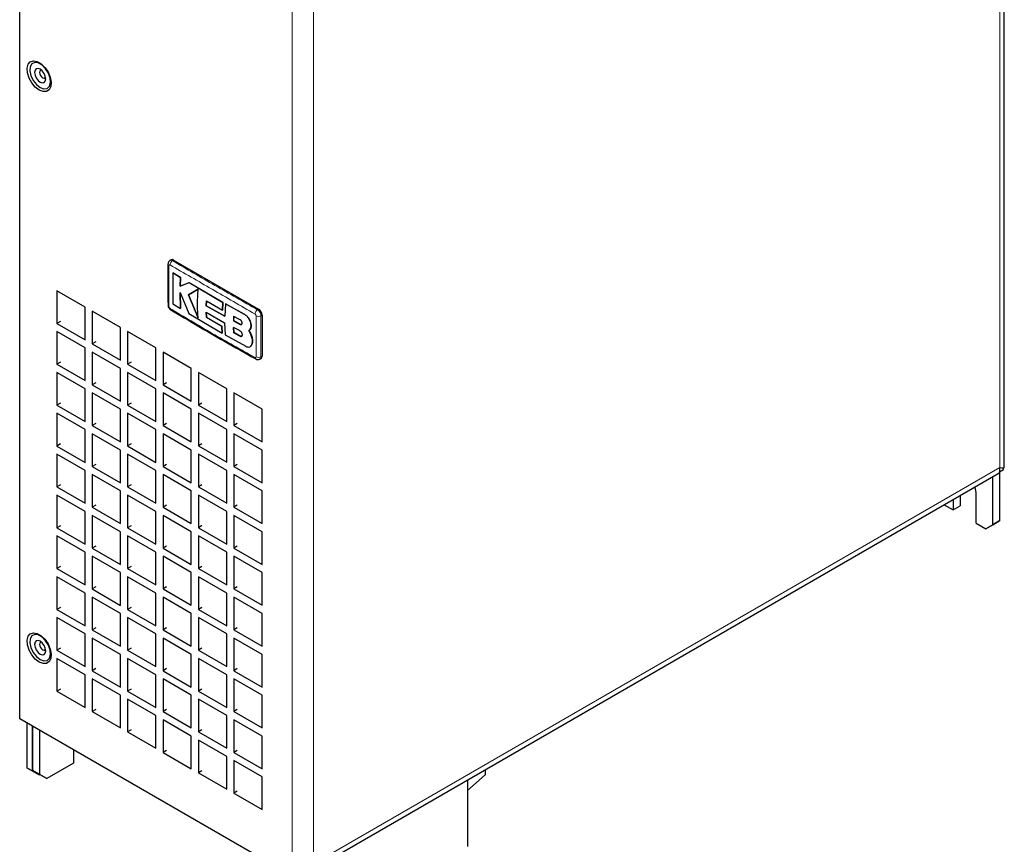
# Model space of a CAD drawing. Header units: millimetres. Extents: x 5 to 418, y 2 to 292.
# Tile 6 of 11: x 263 to 316, y 99 to 143. Entities that reach past the tile are written whole.
import ezdxf

# ---------------------------------------------------------------- set-up
doc = ezdxf.new("R2010")
doc.units = ezdxf.units.MM

msp = doc.modelspace()

# ---------------------------------------------------------------- linework, layer by layer
at = {"color": 7, "linetype": 'Continuous', "lineweight": 25}
for p, q in [((315.7754, 119.4243), (315.7754, 188.4493)), ((263.3095, 106.0352), (263.3095, 175.7133)), ((271.3786, 130.4909), (271.32, 130.4571)), ((271.5119, 130.4777), (276.0374, 127.8652)), ((271.4751, 129.801), (271.4789, 129.8032)), ((271.877, 129.5542), (271.4751, 129.801)), ((271.4789, 129.8032), (271.8808, 129.5564)), ((271.8605, 129.0802), (271.877, 129.5542)), ((272.3368, 129.2748), (271.8605, 129.0802)), ((271.8605, 129.0802), (271.8642, 129.0824)), ((271.8808, 129.5564), (271.8642, 129.0824)), ((271.8642, 129.0824), (272.3406, 129.277)), ((271.877, 129.5542), (271.8808, 129.5564)), ((272.3368, 129.2748), (272.3406, 129.277)), ((274.1362, 128.2241), (272.3368, 129.2748)), ((272.3406, 129.277), (274.14, 128.2262)), ((266.7979, 127.9732), (265.2894, 128.8441)), ((265.2894, 128.8441), (265.2894, 127.1021)), ((271.8559, 128.7509), (272.3194, 127.625)), ((271.8753, 127.8957), (271.8559, 128.7509)), ((271.8596, 128.7531), (271.8791, 127.8979)), ((272.8182, 128.9297), (272.3075, 128.6184)), ((272.3075, 128.6184), (272.3113, 128.6206)), ((272.3075, 128.6184), (272.8135, 127.4006)), ((272.3113, 128.6206), (272.822, 128.9319)), ((272.8172, 127.4028), (272.3113, 128.6206)), ((271.4744, 128.1429), (271.8753, 127.8957)), ((273.2476, 128.0429), (273.2577, 128.2999)), ((273.2476, 128.0429), (273.2513, 128.0451)), ((274.2326, 127.4839), (273.2476, 128.0429)), ((273.2615, 128.3021), (273.2513, 128.0451)), ((273.2513, 128.0451), (274.2364, 127.4861)), ((273.2577, 128.2999), (274.1081, 127.8145)), ((274.1081, 127.8145), (274.1362, 128.2241)), ((274.14, 128.2262), (274.1118, 127.8167)), ((274.1362, 128.2241), (274.14, 128.2262)), ((274.269, 128.1494), (274.2326, 127.4839)), ((274.269, 128.1494), (274.2728, 128.1516)), ((275.2886, 127.5864), (274.269, 128.1494)), ((274.2728, 128.1516), (275.2924, 127.5885)), ((266.7979, 126.2313), (266.7979, 127.9732)), ((268.6835, 126.8847), (267.175, 127.7555)), ((267.175, 127.7555), (267.175, 126.0136)), ((271.8753, 127.8957), (271.8791, 127.8979)), ((272.3194, 127.625), (274.0992, 126.584)), ((273.2466, 127.6992), (274.2315, 127.1404)), ((273.2563, 127.4272), (273.2466, 127.6992)), ((273.2503, 127.7014), (273.2601, 127.4294)), ((274.1081, 127.8145), (274.1118, 127.8167)), ((276.226, 127.5386), (276.226, 125.3612)), ((265.4779, 127.211), (265.2894, 127.1021)), ((265.2894, 127.1021), (266.7979, 126.2313)), ((273.2563, 127.4272), (273.2601, 127.4294)), ((274.072, 126.9611), (273.2563, 127.4272)), ((273.2601, 127.4294), (274.0758, 126.9633)), ((274.2315, 127.1404), (274.2663, 126.4901)), ((274.7149, 127.4794), (274.7075, 127.2322)), ((274.7075, 127.2322), (274.7113, 127.2343)), ((274.7075, 127.2322), (275.0502, 127.051)), ((274.7113, 127.2343), (274.7186, 127.4816)), ((275.054, 127.0531), (274.7113, 127.2343)), ((275.056, 127.2973), (274.7149, 127.4794)), ((275.6362, 126.9916), (275.64, 126.9938)), ((266.7979, 125.7958), (265.2894, 126.6666)), ((265.2894, 126.6666), (265.2894, 124.9247)), ((268.6835, 125.1427), (268.6835, 126.8847)), ((270.5691, 125.7962), (269.0606, 126.667)), ((269.0606, 126.667), (269.0606, 124.925)), ((274.072, 126.9611), (274.0758, 126.9633)), ((274.0992, 126.584), (274.072, 126.9611)), ((274.0758, 126.9633), (274.103, 126.5862)), ((274.0992, 126.584), (274.103, 126.5862)), ((274.2663, 126.4901), (275.3626, 125.887)), ((274.7065, 126.8837), (274.7138, 126.6102)), ((275.0494, 126.7026), (274.7065, 126.8837)), ((274.7175, 126.6124), (274.7103, 126.8859)), ((274.7138, 126.6102), (274.7175, 126.6124)), ((274.7138, 126.6102), (275.0551, 126.4282)), ((275.0589, 126.4304), (274.7175, 126.6124)), ((275.6331, 126.5062), (275.5196, 126.7181)), ((275.5207, 126.7187), (275.5245, 126.7209)), ((275.5234, 126.7203), (275.6369, 126.5084)), ((275.6331, 126.5062), (275.6369, 126.5084)), ((267.3636, 126.1224), (267.175, 126.0136)), ((267.175, 126.0136), (268.6835, 125.1427)), ((275.6635, 125.9486), (275.6673, 125.9508)), ((266.7979, 124.0539), (266.7979, 125.7958)), ((268.6835, 124.7073), (267.175, 125.5781)), ((267.175, 125.5781), (267.175, 123.8361)), ((270.5691, 124.0542), (270.5691, 125.7962)), ((272.4547, 124.7076), (270.9462, 125.5784)), ((270.9462, 125.5784), (270.9462, 123.8365)), ((275.593, 125.8674), (275.5968, 125.8696)), ((265.4779, 125.0335), (265.2894, 124.9247)), ((265.2894, 124.9247), (266.7979, 124.0539)), ((269.2492, 125.0339), (269.0606, 124.925)), ((269.0606, 124.925), (270.5691, 124.0542)), ((276.1121, 125.2053), (276.1707, 125.2391)), ((266.7979, 123.6184), (265.2894, 124.4892)), ((265.2894, 124.4892), (265.2894, 122.7472)), ((268.6835, 122.9653), (268.6835, 124.7073)), ((270.5691, 123.6187), (269.0606, 124.4896)), ((269.0606, 124.4896), (269.0606, 122.7476)), ((272.4547, 122.9657), (272.4547, 124.7076)), ((274.3403, 123.6191), (272.8318, 124.4899)), ((272.8318, 124.4899), (272.8318, 122.748)), ((267.3636, 123.945), (267.175, 123.8361)), ((267.175, 123.8361), (268.6835, 122.9653)), ((271.1348, 123.9454), (270.9462, 123.8365)), ((270.9462, 123.8365), (272.4547, 122.9657)), ((266.7979, 121.8764), (266.7979, 123.6184)), ((268.6835, 122.5298), (267.175, 123.4007)), ((267.175, 123.4007), (267.175, 121.6587)), ((270.5691, 121.8768), (270.5691, 123.6187)), ((272.4547, 122.5302), (270.9462, 123.401)), ((270.9462, 123.401), (270.9462, 121.6591)), ((274.3403, 121.8771), (274.3403, 123.6191)), ((276.226, 122.5305), (274.7175, 123.4014)), ((274.7175, 123.4014), (274.7175, 121.6594)), ((265.4779, 122.8561), (265.2894, 122.7472)), ((269.2492, 122.8565), (269.0606, 122.7476)), ((273.0204, 122.8568), (272.8318, 122.748)), ((265.2894, 122.7472), (266.7979, 121.8764)), ((266.7979, 121.4409), (265.2894, 122.3118)), ((265.2894, 122.3118), (265.2894, 120.5698)), ((268.6835, 120.7879), (268.6835, 122.5298)), ((269.0606, 122.7476), (270.5691, 121.8768)), ((270.5691, 121.4413), (269.0606, 122.3121)), ((269.0606, 122.3121), (269.0606, 120.5702)), ((272.4547, 120.7882), (272.4547, 122.5302)), ((272.8318, 122.748), (274.3403, 121.8771)), ((274.3403, 121.4416), (272.8318, 122.3125)), ((272.8318, 122.3125), (272.8318, 120.5705)), ((276.226, 120.7886), (276.226, 122.5305)), ((267.3636, 121.7676), (267.175, 121.6587)), ((271.1348, 121.7679), (270.9462, 121.6591)), ((274.906, 121.7683), (274.7175, 121.6594)), ((266.7979, 119.699), (266.7979, 121.4409)), ((267.175, 121.6587), (268.6835, 120.7879)), ((268.6835, 120.3524), (267.175, 121.2232)), ((267.175, 121.2232), (267.175, 119.4813)), ((270.5691, 119.6993), (270.5691, 121.4413)), ((270.9462, 121.6591), (272.4547, 120.7882)), ((272.4547, 120.3527), (270.9462, 121.2236)), ((270.9462, 121.2236), (270.9462, 119.4816)), ((274.3403, 119.6997), (274.3403, 121.4416)), ((274.7175, 121.6594), (276.226, 120.7886)), ((276.226, 120.3531), (274.7175, 121.2239)), ((274.7175, 121.2239), (274.7175, 119.482)), ((265.4779, 120.6787), (265.2894, 120.5698)), ((269.2492, 120.679), (269.0606, 120.5702)), ((273.0204, 120.6794), (272.8318, 120.5705)), ((265.2894, 120.5698), (266.7979, 119.699)), ((268.6835, 118.6104), (268.6835, 120.3524)), ((269.0606, 120.5702), (270.5691, 119.6993)), ((272.4547, 118.6108), (272.4547, 120.3527)), ((272.8318, 120.5705), (274.3403, 119.6997)), ((276.226, 118.6111), (276.226, 120.3531)), ((266.7979, 119.2635), (265.2894, 120.1343)), ((265.2894, 120.1343), (265.2894, 118.3924)), ((270.5691, 119.2638), (269.0606, 120.1347)), ((269.0606, 120.1347), (269.0606, 118.3927)), ((274.3403, 119.2642), (272.8318, 120.135)), ((272.8318, 120.135), (272.8318, 118.3931)), ((266.7979, 117.5215), (266.7979, 119.2635)), ((267.3636, 119.5901), (267.175, 119.4813)), ((267.175, 119.4813), (268.6835, 118.6104)), ((270.5691, 117.5219), (270.5691, 119.2638)), ((271.1348, 119.5905), (270.9462, 119.4816)), ((270.9462, 119.4816), (272.4547, 118.6108)), ((274.3403, 117.5222), (274.3403, 119.2642)), ((274.906, 119.5908), (274.7175, 119.482)), ((274.7175, 119.482), (276.226, 118.6111)), ((278.719, 97.8968), (315.4508, 119.1017)), ((315.5146, 119.1913), (315.7297, 119.3155)), ((315.5411, 116.5936), (315.5411, 119.2066)), ((315.7297, 119.3155), (315.7297, 119.4141)), ((268.6835, 118.1749), (267.175, 119.0458)), ((267.175, 119.0458), (267.175, 117.3038)), ((272.4547, 118.1753), (270.9462, 119.0461)), ((270.9462, 119.0461), (270.9462, 117.3042)), ((276.226, 118.1756), (274.7175, 119.0465)), ((274.7175, 119.0465), (274.7175, 117.3045)), ((315.164, 116.3759), (315.164, 118.9361)), ((265.4779, 118.5012), (265.2894, 118.3924)), ((265.2894, 118.3924), (266.7979, 117.5215)), ((268.6835, 116.433), (268.6835, 118.1749)), ((269.2492, 118.5016), (269.0606, 118.3927)), ((269.0606, 118.3927), (270.5691, 117.5219)), ((272.4547, 116.4333), (272.4547, 118.1753)), ((273.0204, 118.5019), (272.8318, 118.3931)), ((272.8318, 118.3931), (274.3403, 117.5222)), ((276.226, 116.4337), (276.226, 118.1756)), ((314.2683, 116.4575), (314.2683, 118.0906)), ((266.7979, 117.086), (265.2894, 117.9569)), ((265.2894, 117.9569), (265.2894, 116.2149)), ((270.5691, 117.0864), (269.0606, 117.9572)), ((269.0606, 117.9572), (269.0606, 116.2153)), ((274.3403, 117.0867), (272.8318, 117.9576)), ((272.8318, 117.9576), (272.8318, 116.2156)), ((313.0427, 117.7115), (313.0427, 117.165)), ((313.4198, 117.9292), (313.4198, 117.3827)), ((266.7979, 115.3441), (266.7979, 117.086)), ((267.3636, 117.4127), (267.175, 117.3038)), ((267.175, 117.3038), (268.6835, 116.433)), ((270.5691, 115.3444), (270.5691, 117.0864)), ((271.1348, 117.413), (270.9462, 117.3042)), ((270.9462, 117.3042), (272.4547, 116.4333)), ((274.3403, 115.3448), (274.3403, 117.0867)), ((274.906, 117.4134), (274.7175, 117.3045)), ((274.7175, 117.3045), (276.226, 116.4337)), ((312.5694, 117.4382), (313.0427, 117.165)), ((313.0427, 117.165), (313.4198, 117.3827)), ((268.6835, 115.9975), (267.175, 116.8683)), ((267.175, 116.8683), (267.175, 115.1264)), ((272.4547, 115.9978), (270.9462, 116.8687)), ((270.9462, 116.8687), (270.9462, 115.1267)), ((276.226, 115.9982), (274.7175, 116.869)), ((274.7175, 116.869), (274.7175, 115.1271)), ((315.164, 116.3759), (315.5411, 116.5936)), ((315.5411, 116.5936), (315.164, 116.3758)), ((265.4779, 116.3238), (265.2894, 116.2149)), ((265.2894, 116.2149), (266.7979, 115.3441)), ((268.6835, 114.2555), (268.6835, 115.9975)), ((269.2492, 116.3241), (269.0606, 116.2153)), ((269.0606, 116.2153), (270.5691, 115.3444)), ((272.4547, 114.2559), (272.4547, 115.9978)), ((273.0204, 116.3245), (272.8318, 116.2156)), ((272.8318, 116.2156), (274.3403, 115.3448)), ((276.226, 114.2562), (276.226, 115.9982)), ((314.2683, 116.4575), (314.7868, 116.1581)), ((314.7868, 116.1581), (315.164, 116.3759)), ((315.164, 116.3758), (314.7868, 116.1581)), ((266.7979, 114.9086), (265.2894, 115.7794)), ((265.2894, 115.7794), (265.2894, 114.0375)), ((270.5691, 114.9089), (269.0606, 115.7798)), ((269.0606, 115.7798), (269.0606, 114.0378)), ((274.3403, 114.9093), (272.8318, 115.7801)), ((272.8318, 115.7801), (272.8318, 114.0382)), ((266.7979, 113.1666), (266.7979, 114.9086)), ((267.3636, 115.2352), (267.175, 115.1264)), ((267.175, 115.1264), (268.6835, 114.2555)), ((270.5691, 113.167), (270.5691, 114.9089)), ((271.1348, 115.2356), (270.9462, 115.1267)), ((270.9462, 115.1267), (272.4547, 114.2559)), ((274.3403, 113.1673), (274.3403, 114.9093)), ((274.906, 115.2359), (274.7175, 115.1271)), ((274.7175, 115.1271), (276.226, 114.2562)), ((268.6835, 113.82), (267.175, 114.6909)), ((267.175, 114.6909), (267.175, 112.9489)), ((272.4547, 113.8204), (270.9462, 114.6912)), ((270.9462, 114.6912), (270.9462, 112.9493)), ((276.226, 113.8208), (274.7175, 114.6916)), ((274.7175, 114.6916), (274.7175, 112.9496)), ((265.4779, 114.1463), (265.2894, 114.0375)), ((265.2894, 114.0375), (266.7979, 113.1666)), ((269.2492, 114.1467), (269.0606, 114.0378)), ((269.0606, 114.0378), (270.5691, 113.167)), ((273.0204, 114.147), (272.8318, 114.0382)), ((272.8318, 114.0382), (274.3403, 113.1673)), ((266.7979, 112.7312), (265.2894, 113.602)), ((265.2894, 113.602), (265.2894, 111.86)), ((268.6835, 112.0781), (268.6835, 113.82)), ((270.5691, 112.7315), (269.0606, 113.6023)), ((269.0606, 113.6023), (269.0606, 111.8604)), ((272.4547, 112.0784), (272.4547, 113.8204)), ((274.3403, 112.7319), (272.8318, 113.6027)), ((272.8318, 113.6027), (272.8318, 111.8607)), ((276.226, 112.0788), (276.226, 113.8208)), ((267.3636, 113.0578), (267.175, 112.9489)), ((267.175, 112.9489), (268.6835, 112.0781)), ((271.1348, 113.0581), (270.9462, 112.9493)), ((270.9462, 112.9493), (272.4547, 112.0784)), ((274.906, 113.0585), (274.7175, 112.9496)), ((274.7175, 112.9496), (276.226, 112.0788)), ((266.7979, 110.9892), (266.7979, 112.7312)), ((268.6835, 111.6426), (267.175, 112.5134)), ((267.175, 112.5134), (267.175, 110.7715)), ((270.5691, 110.9896), (270.5691, 112.7315)), ((272.4547, 111.643), (270.9462, 112.5138)), ((270.9462, 112.5138), (270.9462, 110.7718)), ((274.3403, 110.9899), (274.3403, 112.7319)), ((276.226, 111.6433), (274.7175, 112.5142)), ((274.7175, 112.5142), (274.7175, 110.7722)), ((265.4779, 111.9689), (265.2894, 111.86)), ((265.2894, 111.86), (266.7979, 110.9892)), ((269.2492, 111.9692), (269.0606, 111.8604)), ((269.0606, 111.8604), (270.5691, 110.9896)), ((273.0204, 111.9696), (272.8318, 111.8607)), ((272.8318, 111.8607), (274.3403, 110.9899)), ((266.7979, 110.5537), (265.2894, 111.4245)), ((265.2894, 111.4245), (265.2894, 109.6826)), ((268.6835, 109.9007), (268.6835, 111.6426)), ((270.5691, 110.5541), (269.0606, 111.4249)), ((269.0606, 111.4249), (269.0606, 109.6829)), ((272.4547, 109.901), (272.4547, 111.643)), ((274.3403, 110.5544), (272.8318, 111.4253)), ((272.8318, 111.4253), (272.8318, 109.6833)), ((276.226, 109.9014), (276.226, 111.6433)), ((267.3636, 110.8803), (267.175, 110.7715)), ((267.175, 110.7715), (268.6835, 109.9007)), ((271.1348, 110.8807), (270.9462, 110.7718)), ((270.9462, 110.7718), (272.4547, 109.901)), ((274.906, 110.8811), (274.7175, 110.7722)), ((274.7175, 110.7722), (276.226, 109.9014)), ((266.7979, 108.8118), (266.7979, 110.5537)), ((268.6835, 109.4652), (267.175, 110.336)), ((267.175, 110.336), (267.175, 108.594)), ((270.5691, 108.8121), (270.5691, 110.5541)), ((272.4547, 109.4655), (270.9462, 110.3364)), ((270.9462, 110.3364), (270.9462, 108.5944)), ((274.3403, 108.8125), (274.3403, 110.5544)), ((276.226, 109.4659), (274.7175, 110.3367)), ((274.7175, 110.3367), (274.7175, 108.5948)), ((265.4779, 109.7914), (265.2894, 109.6826)), ((265.2894, 109.6826), (266.7979, 108.8118)), ((269.2492, 109.7918), (269.0606, 109.6829)), ((269.0606, 109.6829), (270.5691, 108.8121)), ((273.0204, 109.7922), (272.8318, 109.6833)), ((272.8318, 109.6833), (274.3403, 108.8125)), ((266.7979, 108.3763), (265.2894, 109.2471)), ((265.2894, 109.2471), (265.2894, 107.5051)), ((268.6835, 107.7232), (268.6835, 109.4652)), ((270.5691, 108.3766), (269.0606, 109.2475)), ((269.0606, 109.2475), (269.0606, 107.5055)), ((272.4547, 107.7236), (272.4547, 109.4655)), ((274.3403, 108.377), (272.8318, 109.2478)), ((272.8318, 109.2478), (272.8318, 107.5059)), ((276.226, 107.7239), (276.226, 109.4659)), ((267.3636, 108.7029), (267.175, 108.594)), ((271.1348, 108.7033), (270.9462, 108.5944)), ((274.906, 108.7036), (274.7175, 108.5948)), ((266.7979, 106.6343), (266.7979, 108.3763)), ((267.175, 108.594), (268.6835, 107.7232)), ((268.6835, 107.2877), (267.175, 108.1586)), ((267.175, 108.1586), (267.175, 106.4166)), ((270.5691, 106.6347), (270.5691, 108.3766)), ((270.9462, 108.5944), (272.4547, 107.7236)), ((272.4547, 107.2881), (270.9462, 108.1589)), ((270.9462, 108.1589), (270.9462, 106.417)), ((274.3403, 106.635), (274.3403, 108.377)), ((274.7175, 108.5948), (276.226, 107.7239)), ((276.226, 107.2884), (274.7175, 108.1593)), ((274.7175, 108.1593), (274.7175, 106.4173)), ((265.4779, 107.614), (265.2894, 107.5051)), ((269.2492, 107.6144), (269.0606, 107.5055)), ((273.0204, 107.6147), (272.8318, 107.5059)), ((265.2894, 107.5051), (266.7979, 106.6343)), ((268.6835, 105.5458), (268.6835, 107.2877)), ((269.0606, 107.5055), (270.5691, 106.6347)), ((270.5691, 106.1992), (269.0606, 107.07)), ((269.0606, 107.07), (269.0606, 105.3281)), ((272.4547, 105.5461), (272.4547, 107.2881)), ((272.8318, 107.5059), (274.3403, 106.635)), ((274.3403, 106.1995), (272.8318, 107.0704)), ((272.8318, 107.0704), (272.8318, 105.3284)), ((276.226, 105.5465), (276.226, 107.2884)), ((267.3636, 106.5255), (267.175, 106.4166)), ((271.1348, 106.5258), (270.9462, 106.417)), ((274.906, 106.5262), (274.7175, 106.4173)), ((277.8287, 97.6534), (263.3095, 106.0352)), ((267.175, 106.4166), (268.6835, 105.5458)), ((270.5691, 104.4572), (270.5691, 106.1992)), ((270.9462, 106.417), (272.4547, 105.5461)), ((272.4547, 105.1106), (270.9462, 105.9815)), ((270.9462, 105.9815), (270.9462, 104.2395)), ((274.3403, 104.4576), (274.3403, 106.1995)), ((274.7175, 106.4173), (276.226, 105.5465)), ((276.226, 105.111), (274.7175, 105.9818)), ((274.7175, 105.9818), (274.7175, 104.2399)), ((263.6866, 105.8175), (263.6866, 103.4222)), ((263.9694, 105.6542), (263.9694, 103.2589)), ((264.0072, 103.2807), (264.0072, 105.6324)), ((264.3843, 103.063), (264.3843, 105.4147)), ((269.2492, 105.4369), (269.0606, 105.3281)), ((269.0606, 105.3281), (270.5691, 104.4572)), ((272.4547, 103.3687), (272.4547, 105.1106)), ((273.0204, 105.4373), (272.8318, 105.3284)), ((272.8318, 105.3284), (274.3403, 104.4576)), ((276.226, 103.369), (276.226, 105.111)), ((274.3403, 104.0221), (272.8318, 104.8929)), ((272.8318, 104.8929), (272.8318, 103.151)), ((266.185, 104.3752), (266.185, 103.6671)), ((271.1348, 104.3484), (270.9462, 104.2395)), ((270.9462, 104.2395), (272.4547, 103.3687)), ((274.3403, 102.2801), (274.3403, 104.0221)), ((274.906, 104.3487), (274.7175, 104.2399)), ((274.7175, 104.2399), (276.226, 103.369)), ((263.6866, 103.4222), (263.9694, 103.2589)), ((264.0637, 103.2044), (263.6866, 103.4222)), ((266.185, 103.6671), (264.7614, 102.8452)), ((276.226, 102.9335), (274.7175, 103.8044)), ((274.7175, 103.8044), (274.7175, 102.0624)), ((263.9694, 103.2589), (264.3466, 103.0412)), ((264.0072, 103.2807), (264.3843, 103.063)), ((264.3843, 103.0629), (264.0072, 103.2807)), ((264.3466, 103.0412), (264.0637, 103.2044)), ((264.3466, 103.0412), (264.3843, 103.0629)), ((264.3843, 103.063), (264.7614, 102.8452)), ((264.7614, 102.8452), (264.3843, 103.0629)), ((273.0204, 103.2598), (272.8318, 103.151)), ((272.8318, 103.151), (274.3403, 102.2801)), ((276.226, 101.1916), (276.226, 102.9335)), ((288.1151, 103.0435), (287.1723, 102.2075)), ((288.1151, 103.3211), (288.1151, 103.0435)), ((287.1723, 102.7768), (287.1723, 99.2336)), ((274.906, 102.1713), (274.7175, 102.0624)), ((274.7175, 102.0624), (276.226, 101.1916))]:
    msp.add_line(p, q, dxfattribs=at)
at = {"color": 7, "linetype": 'Continuous', "lineweight": 18}
for p, q in [((315.5411, 119.4244), (315.5411, 187.7961)), ((277.8287, 97.6534), (277.8287, 167.3315)), ((278.9601, 98.3066), (278.9601, 166.6783)), ((271.5119, 130.4777), (271.4531, 130.4438)), ((275.2886, 127.5864), (275.2924, 127.5885)), ((276.0374, 127.8652), (275.9786, 127.8313)), ((276.226, 127.5386), (276.1671, 127.5047)), ((275.0502, 127.051), (275.054, 127.0531)), ((275.0551, 126.4282), (275.0589, 126.4304)), ((276.226, 125.3612), (276.1671, 125.3272)), ((315.5411, 119.4244), (278.9601, 98.3066))]:
    msp.add_line(p, q, dxfattribs=at)
at = {"color": 7, "linetype": 'Continuous', "lineweight": 25, "flags": 128}
for points in [[(264.3466, 139.5352), (264.1384, 139.6955), (263.9528, 139.9187), (263.8098, 140.1805), (263.7251, 140.4526), (263.7076, 140.7055), (263.7595, 140.9119), (263.8749, 141.0493), (264.0414, 141.1028), (264.241, 141.0667), (264.4521, 140.9449), (264.6517, 140.7505), (264.8182, 140.5047), (264.9337, 140.234), (264.9855, 139.9679), (264.9681, 139.735), (264.8833, 139.5608), (264.7403, 139.464), (264.5547, 139.4552), (264.3466, 139.5352)], [(264.401, 139.6755), (264.5985, 139.6041), (264.7694, 139.6277), (264.8905, 139.7429), (264.9455, 139.9344), (264.927, 140.1762), (264.8374, 140.4356), (264.6889, 140.6777), (264.5015, 140.8697), (264.3005, 140.9857), (264.1131, 141.01), (263.9646, 140.9394), (263.875, 140.7834), (263.8565, 140.5631), (263.9115, 140.3081), (264.0326, 140.053), (264.2035, 139.8322), (264.401, 139.6755)], [(264.401, 139.964), (264.5146, 139.9245), (264.611, 139.9433), (264.6754, 140.0174), (264.698, 140.1355), (264.6754, 140.2798), (264.611, 140.4283), (264.5146, 140.5582), (264.401, 140.6499), (264.2873, 140.6894), (264.191, 140.6707), (264.1266, 140.5966), (264.104, 140.4784), (264.1266, 140.3341), (264.191, 140.1857), (264.2873, 140.0558), (264.401, 139.964)], [(264.4769, 140.5947), (264.4699, 140.5957), (264.4163, 140.5853), (264.3806, 140.5441), (264.368, 140.4784), (264.3806, 140.3983), (264.4163, 140.3158), (264.4699, 140.2436), (264.533, 140.1927)], [(264.533, 140.1927), (264.5961, 140.1707), (264.6497, 140.1811), (264.6854, 140.2223), (264.6881, 140.2288)], [(314.2683, 118.0906), (314.2313, 118.3539), (314.2207, 118.3915)], [(264.3466, 109.051), (264.1384, 109.2113), (263.9528, 109.4345), (263.8098, 109.6963), (263.7251, 109.9684), (263.7076, 110.2214), (263.7595, 110.4277), (263.8749, 110.5651), (264.0414, 110.6186), (264.241, 110.5825), (264.4521, 110.4607), (264.6517, 110.2663), (264.8182, 110.0205), (264.9337, 109.7498), (264.9855, 109.4837), (264.9681, 109.2509), (264.8833, 109.0766), (264.7403, 108.9798), (264.5547, 108.971), (264.3466, 109.051)], [(264.401, 109.1913), (264.5985, 109.1199), (264.7694, 109.1435), (264.8905, 109.2587), (264.9455, 109.4502), (264.927, 109.692), (264.8374, 109.9514), (264.6889, 110.1935), (264.5015, 110.3855), (264.3005, 110.5015), (264.1131, 110.5259), (263.9646, 110.4553), (263.875, 110.2992), (263.8565, 110.0789), (263.9115, 109.8239), (264.0326, 109.5688), (264.2035, 109.348), (264.401, 109.1913)], [(264.401, 109.4799), (264.5146, 109.4403), (264.611, 109.4591), (264.6754, 109.5332), (264.698, 109.6514), (264.6754, 109.7956), (264.611, 109.9441), (264.5146, 110.074), (264.401, 110.1657), (264.2873, 110.2052), (264.191, 110.1865), (264.1266, 110.1124), (264.104, 109.9942), (264.1266, 109.85), (264.191, 109.7015), (264.2873, 109.5716), (264.401, 109.4799)], [(264.4769, 110.1106), (264.4699, 110.1115), (264.4163, 110.1011), (264.3806, 110.0599), (264.368, 109.9942), (264.3806, 109.9141), (264.4163, 109.8316), (264.4699, 109.7594), (264.533, 109.7085)], [(264.533, 109.7085), (264.5961, 109.6865), (264.6497, 109.6969), (264.6854, 109.7381), (264.6881, 109.7446)]]:
    msp.add_lwpolyline(points, dxfattribs=at)
at = {"color": 7, "linetype": 'Continuous', "lineweight": 18}
for centre, radius, start, end in [((271.3014, 130.2688), 0.0919, 185.11631, 244.80545), ((271.6037, 130.2023), 0.2846, 121.94165, 176.67804), ((276.1384, 127.5885), 0.2907, 123.36767, 176.87221), ((276.0368, 127.7644), 0.2906, 243.13479, 296.64825), ((275.9399, 125.2833), 0.092, 175.20872, 234.71897), ((276.0333, 125.5786), 0.2848, 243.32352, 298.03428)]:
    msp.add_arc(centre, radius, start, end, dxfattribs=at)
at = {"color": 7, "linetype": 'Continuous', "lineweight": 25}
for centre, radius, start, end in [((271.4338, 130.3687), 0.1341, 54.38242, 114.30712), ((271.3021, 128.0881), 0.0925, 184.55635, 244.52333), ((271.4074, 127.8961), 0.0884, 173.95212, 237.21962), ((275.8166, 127.52), 0.4098, 2.60548, 57.39452), ((276.0991, 125.3451), 0.1279, 304.05635, 7.25583)]:
    msp.add_arc(centre, radius, start, end, dxfattribs=at)
for points, knots in [([(271.21, 130.2607), (271.2096, 130.2287), (271.2012, 129.4971), (271.207, 128.7732), (271.2125, 128.081)], [0, 0, 0, 0, 0.0437343, 1, 1, 1, 1]), ([(271.3211, 130.4558), (271.3177, 130.4544), (271.2892, 130.4434), (271.2514, 130.3997), (271.2184, 130.3344), (271.2085, 130.286), (271.21, 130.2616), (271.2101, 130.2606)], [0, 0, 0, 0, 0.0472311, 0.3874344, 0.6881456, 0.986958, 1, 1, 1, 1]), ([(271.4751, 129.801), (271.4708, 129.5718), (271.4602, 129.0131), (271.4692, 128.4657), (271.4744, 128.1429)], [0, 0, 0, 0, 0.4103295, 1, 1, 1, 1]), ([(272.8135, 127.4006), (272.7993, 127.6191), (272.7676, 128.1095), (272.8002, 128.6371), (272.8182, 128.9297)], [0, 0, 0, 0, 0.44547751, 1, 1, 1, 1]), ([(271.2115, 128.0792), (271.211, 128.0761), (271.2065, 128.0477), (271.2244, 127.9867), (271.2656, 127.9014), (271.3176, 127.844), (271.3543, 127.8259), (271.3586, 127.8237)], [0, 0, 0, 0, 0.0316049, 0.2835876, 0.595212, 0.9525632, 1, 1, 1, 1]), ([(271.3615, 127.8245), (272.3016, 127.27), (273.7951, 126.3891), (275.323, 125.5284), (275.8892, 125.2095)], [0, 0, 0, 0, 0.6295029, 1, 1, 1, 1]), ([(275.6362, 126.9916), (275.6329, 127.0388), (275.6262, 127.1331), (275.5668, 127.2864), (275.4787, 127.4264), (275.3805, 127.5293), (275.3147, 127.5701), (275.2886, 127.5864)], [0, 0, 0, 0, 0.21459, 0.4291787, 0.6437975, 0.8584406, 1, 1, 1, 1]), ([(275.2924, 127.5885), (275.3321, 127.5624), (275.4114, 127.51), (275.5158, 127.3826), (275.5942, 127.237), (275.6353, 127.1012), (275.6387, 127.0243), (275.64, 126.9938)], [0, 0, 0, 0, 0.2146285, 0.4292566, 0.6438948, 0.8585349, 1, 1, 1, 1]), ([(275.0502, 127.051), (275.0627, 127.0458), (275.0876, 127.0355), (275.1209, 127.0394), (275.1466, 127.0574), (275.1616, 127.0889), (275.1644, 127.13), (275.1547, 127.176), (275.1336, 127.2218), (275.1035, 127.2622), (275.0758, 127.286), (275.0598, 127.2951), (275.056, 127.2973)], [0, 0, 0, 0, 0.107578, 0.2151551, 0.3227414, 0.4302646, 0.5376806, 0.6449866, 0.752213, 0.8594107, 0.9666405, 1, 1, 1, 1]), ([(275.1325, 127.0483), (275.1325, 127.0482), (275.125, 127.0407), (275.1017, 127.0388), (275.0742, 127.0432), (275.0579, 127.0512), (275.054, 127.0531)], [0, 0, 0, 0, 0.0048647, 0.4344044, 0.8642806, 1, 1, 1, 1]), ([(275.5196, 126.7181), (275.5476, 126.7407), (275.6037, 126.7859), (275.6361, 126.8906), (275.6362, 126.9651), (275.6362, 126.9916)], [0, 0, 0, 0, 0.3919653, 0.78394467, 1, 1, 1, 1]), ([(275.64, 126.9938), (275.6382, 126.9464), (275.6345, 126.8518), (275.5848, 126.7633), (275.5395, 126.7316), (275.5234, 126.7203)], [0, 0, 0, 0, 0.3915997, 0.7831923, 1, 1, 1, 1]), ([(275.0551, 126.4282), (275.0692, 126.4223), (275.0973, 126.4104), (275.1342, 126.4141), (275.162, 126.4338), (275.1774, 126.4686), (275.1789, 126.5143), (275.1661, 126.5657), (275.1404, 126.6172), (275.1048, 126.6627), (275.0725, 126.6897), (275.0539, 126.7001), (275.0494, 126.7026)], [0, 0, 0, 0, 0.1073587, 0.214721, 0.322003, 0.4292233, 0.5364373, 0.6436973, 0.7510459, 0.8585026, 0.9660513, 1, 1, 1, 1]), ([(275.6635, 125.9486), (275.6825, 125.9989), (275.7207, 126.0996), (275.7081, 126.3008), (275.6575, 126.4393), (275.6331, 126.5062)], [0, 0, 0, 0, 0.3407821, 0.6815687, 1, 1, 1, 1]), ([(275.6369, 126.5084), (275.6627, 126.4367), (275.7144, 126.2932), (275.7228, 126.094), (275.6853, 125.9975), (275.6673, 125.9508)], [0, 0, 0, 0, 0.3408172, 0.6816417, 1, 1, 1, 1]), ([(275.1465, 126.4237), (275.1463, 126.4236), (275.1383, 126.4152), (275.1124, 126.4136), (275.0817, 126.4191), (275.0633, 126.4283), (275.0589, 126.4304)], [0, 0, 0, 0, 0.0086281, 0.4374268, 0.8663911, 1, 1, 1, 1]), ([(275.3626, 125.887), (275.3995, 125.8709), (275.4733, 125.8387), (275.57, 125.8483), (275.6327, 125.8909), (275.6557, 125.9341), (275.6635, 125.9486)], [0, 0, 0, 0, 0.2851253, 0.5702516, 0.8553553, 1, 1, 1, 1]), ([(275.6673, 125.9508), (275.6521, 125.9206), (275.6344, 125.885), (275.6003, 125.8745), (275.5952, 125.8729)], [0, 0, 0, 0, 0.8498321, 1, 1, 1, 1]), ([(275.8875, 125.2093), (275.8902, 125.2073), (275.915, 125.1889), (275.9724, 125.1757), (276.0491, 125.1751), (276.0918, 125.1972), (276.1109, 125.2071)], [0, 0, 0, 0, 0.0428631, 0.3935808, 0.7299436, 1, 1, 1, 1]), ([(315.4508, 119.1017), (315.4508, 119.1017), (315.4994, 119.1063), (315.5498, 119.2121), (315.544, 119.3536), (315.5411, 119.4244)], [0, 0, 0, 0, 0.0001021, 0.5000511, 1, 1, 1, 1]), ([(315.5411, 119.4244), (315.6096, 119.4176), (315.7441, 119.4043), (315.7636, 119.4178), (315.7731, 119.4245)], [0, 0, 0, 0, 0.50942463, 1, 1, 1, 1])]:
    msp.add_open_spline(points, degree=3, knots=knots, dxfattribs=at)
at = {"color": 7, "linetype": 'Continuous', "lineweight": 18}
for points, knots in [([(271.2623, 130.1856), (271.2581, 129.9382), (271.2497, 129.4432), (271.25, 128.7161), (271.2583, 128.2365), (271.2623, 128.0046)], [0, 0, 0, 0, 0.3404987, 0.6810489, 1, 1, 1, 1]), ([(271.3195, 130.2187), (271.3154, 130.2208), (271.3049, 130.226), (271.289, 130.2272), (271.2746, 130.2206), (271.2646, 130.2067), (271.263, 130.1926), (271.2623, 130.1856)], [0, 0, 0, 0, 0.140567, 0.3553278, 0.5708439, 0.7860438, 1, 1, 1, 1]), ([(275.8482, 127.6044), (275.0867, 128.0451), (273.5637, 128.9265), (272.0675, 129.788), (271.3195, 130.2187)], [0, 0, 0, 0, 0.500039, 1, 1, 1, 1]), ([(271.3217, 130.4543), (271.3318, 130.46), (271.3569, 130.4744), (271.4045, 130.4681), (271.4393, 130.4507), (271.4531, 130.4438)], [0, 0, 0, 0, 0.2874351, 0.7171461, 1, 1, 1, 1]), ([(271.4531, 130.4438), (272.2, 130.0042), (273.6939, 129.125), (275.217, 128.2625), (275.9786, 127.8313)], [0, 0, 0, 0, 0.499961, 1, 1, 1, 1]), ([(271.2623, 128.0046), (271.2626, 127.9996), (271.2636, 127.987), (271.2706, 127.9646), (271.2836, 127.9404), (271.3005, 127.919), (271.3132, 127.9099), (271.3195, 127.9054)], [0, 0, 0, 0, 0.1406569, 0.3555038, 0.5710329, 0.7861716, 1, 1, 1, 1]), ([(271.3195, 127.9054), (272.0677, 127.4569), (273.5638, 126.5601), (275.0868, 125.714), (275.8482, 125.291)], [0, 0, 0, 0, 0.50003916, 1, 1, 1, 1]), ([(275.9055, 127.5052), (275.9052, 127.5102), (275.9045, 127.523), (275.8976, 127.5455), (275.8847, 127.5697), (275.8676, 127.591), (275.8547, 127.5999), (275.8482, 127.6044)], [0, 0, 0, 0, 0.1406564, 0.3555028, 0.5710316, 0.7861708, 1, 1, 1, 1]), ([(275.9055, 125.3241), (275.9056, 125.5693), (275.9058, 126.0595), (275.9058, 126.7868), (275.9056, 127.271), (275.9055, 127.5052)], [0, 0, 0, 0, 0.3404988, 0.6810495, 1, 1, 1, 1]), ([(275.9786, 127.8313), (275.9998, 127.8167), (276.0424, 127.7875), (276.0989, 127.7174), (276.1416, 127.6375), (276.1641, 127.5632), (276.1663, 127.5213), (276.1671, 127.5047)], [0, 0, 0, 0, 0.2146724, 0.429352, 0.6440262, 0.8586956, 1, 1, 1, 1]), ([(276.1671, 127.5047), (276.1651, 127.272), (276.161, 126.791), (276.1608, 126.065), (276.165, 125.5732), (276.1671, 125.3272)], [0, 0, 0, 0, 0.3189779, 0.6594763, 1, 1, 1, 1]), ([(275.8482, 125.291), (275.8524, 125.289), (275.8631, 125.2839), (275.8792, 125.2828), (275.8937, 125.2894), (275.9035, 125.3033), (275.9048, 125.3172), (275.9055, 125.3241)], [0, 0, 0, 0, 0.1405668, 0.3553275, 0.5708435, 0.7860436, 1, 1, 1, 1]), ([(276.1671, 125.3272), (276.1649, 125.3044), (276.1605, 125.2586), (276.1375, 125.2185), (276.1158, 125.2102), (276.1104, 125.2082)], [0, 0, 0, 0, 0.4289835, 0.8579808, 1, 1, 1, 1])]:
    msp.add_open_spline(points, degree=3, knots=knots, dxfattribs=at)

doc.saveas('drawing.dxf')
